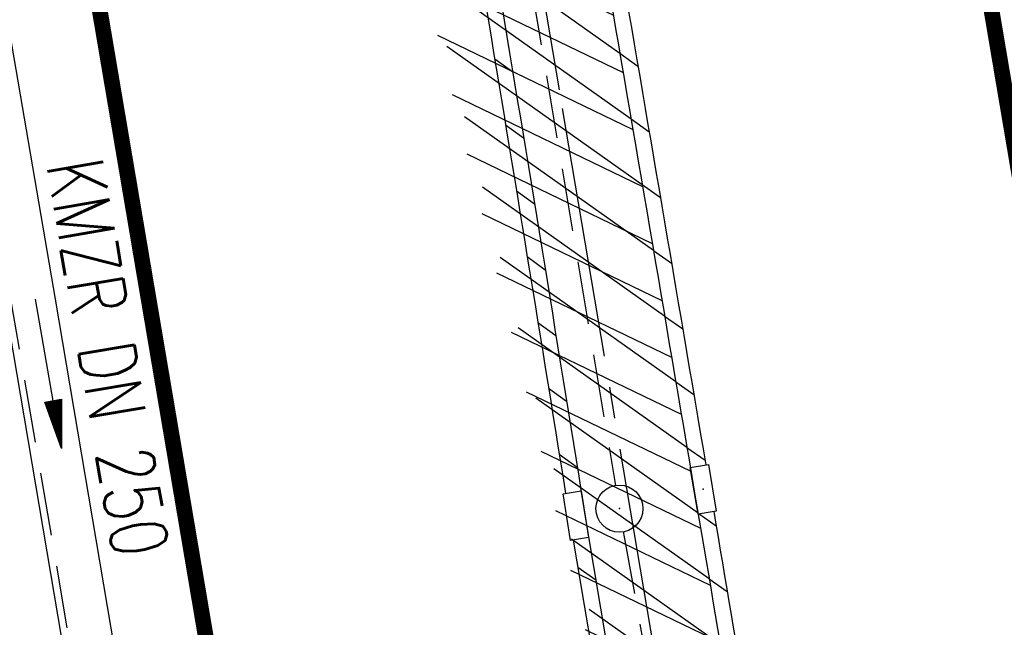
# Model space of a CAD drawing. Extents: x 447045 to 447634, y 442020 to 443192.
# Tile 54 of 82: x 447317 to 447348, y 442759 to 442779. Entities that reach past the tile are written whole.
import ezdxf
from ezdxf.enums import TextEntityAlignment as Align

# ---------------------------------------------------------------- set-up
doc = ezdxf.new("R2010")
doc.units = 0
doc.header["$LTSCALE"] = 2
doc.header["$MEASUREMENT"] = 0
for name, pattern in [('ACHSE', [5.5, 4, -0.5, 0.5, -0.5]), ('AUSGEZOGEN', [0]), ('GESTRICH-X2', [1.5, 1, -0.5])]:
    doc.linetypes.add(name, pattern=pattern)
doc.layers.get('0').update_dxf_attribs({"linetype": 'AUSGEZOGEN'})
for name, color, linetype in [('ACHSETOP', 250, 'ACHSE'), ('BOESCHG', 250, 'AUSGEZOGEN'), ('FBRTOP', 250, 'AUSGEZOGEN'), ('KANAL', 7, 'GESTRICH-X2'), ('PFEIL', 7, 'CONTINUOUS'), ('SCHLITZRINNE', 200, 'AUSGEZOGEN'), ('SCHSYMBOL', 200, 'AUSGEZOGEN'), ('TEXTO', 4, 'CONTINUOUS')]:
    doc.layers.add(name, color=color, linetype=linetype)
doc.styles.add('ROMANS', font='romans.shx', dxfattribs={"width": 0.8})

# ---------------------------------------------------------------- blocks, each defined once
blk = doc.blocks.new('30')
at = {"color": 0}
for p, q in [((-0.75, -0.289999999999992), (-0.75, 0.2927511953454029)), ((-0.75, 0.2927511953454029), (0.7528554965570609, 0.2927511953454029)), ((0.7528554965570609, 0.2927511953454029), (0.7528554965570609, -0.289999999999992)), ((0.7528554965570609, -0.289999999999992), (-0.75, -0.289999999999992))]:
    blk.add_line(p, q, dxfattribs=at)
blk.add_point((0, 0), dxfattribs=at)
blk = doc.blocks.new('GST')
at = {"color": 0}
blk.add_circle((0, 0), 0.75, dxfattribs=at)
blk.add_point((0, 0), dxfattribs=at)
blk = doc.blocks.new('PFEIL2')
at = {"color": 0}
for p, q in [((0.8796887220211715, 0.0024565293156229), (-2.401395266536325, -0.0115320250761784)), ((0.8808543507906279, -0.2709205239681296), (0.8785230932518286, 0.2758335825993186)), ((0.8785230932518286, 0.2758335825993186), (2.429089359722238, 0.0090619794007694)), ((0.9110887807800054, 0.2702307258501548), (0.8785706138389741, 0.2646884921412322)), ((0.9651190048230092, 0.2609349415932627), (0.8786494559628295, 0.2461975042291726)), ((1.01914922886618, 0.2516391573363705), (0.8787282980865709, 0.2277065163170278)), ((1.073179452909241, 0.24234337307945), (0.8788071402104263, 0.2092155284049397)), ((1.127209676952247, 0.2330475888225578), (0.8788859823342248, 0.1907245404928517)), ((1.181239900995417, 0.2237518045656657), (0.8789648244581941, 0.1722335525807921)), ((1.235270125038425, 0.2144560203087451), (0.8790436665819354, 0.1537425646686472)), ((1.289300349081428, 0.2051602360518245), (0.8791225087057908, 0.1352515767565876)), ((1.34333057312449, 0.195864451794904), (0.8792013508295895, 0.1167605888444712)), ((1.397360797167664, 0.1865686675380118), (0.8792801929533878, 0.0982696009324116)), ((1.451391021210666, 0.1772728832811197), (0.8793590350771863, 0.0797786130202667)), ((1.505421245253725, 0.1679770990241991), (0.8794378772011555, 0.0612876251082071)), ((1.559451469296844, 0.1586813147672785), (0.8795167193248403, 0.0427966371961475)), ((1.613481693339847, 0.1493855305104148), (0.8795955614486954, 0.024305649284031)), ((1.66751191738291, 0.140089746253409), (0.8796744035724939, 0.005814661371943)), ((1.721542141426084, 0.1307939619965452), (0.8797532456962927, -0.0126763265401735)), ((1.775572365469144, 0.1214981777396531), (0.8798320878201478, -0.0311673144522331)), ((1.82960258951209, 0.1122023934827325), (0.8799109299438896, -0.0496583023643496)), ((1.883632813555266, 0.1029066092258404), (0.8799897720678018, -0.0681492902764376)), ((1.937663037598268, 0.0936108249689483), (0.8800686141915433, -0.08664027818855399)), ((1.991693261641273, 0.0843150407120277), (0.8801474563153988, -0.105131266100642)), ((2.045723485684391, 0.0750192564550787), (0.8802262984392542, -0.1236222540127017)), ((2.099753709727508, 0.0657234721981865), (0.8803051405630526, -0.1421132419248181)), ((2.153783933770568, 0.056427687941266), (0.8803839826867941, -0.1606042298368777)), ((2.207814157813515, 0.0471319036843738), (0.8804628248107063, -0.1790952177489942)), ((2.261844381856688, 0.0378361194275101), (0.8805416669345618, -0.1975862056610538)), ((2.31587460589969, 0.0285403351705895), (0.8806205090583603, -0.2160771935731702)), ((2.36990482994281, 0.0192445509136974), (0.8806993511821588, -0.2345681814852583)), ((2.423935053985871, 0.009948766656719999), (0.8807781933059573, -0.2530591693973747)), ((2.429089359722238, 0.0090619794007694), (0.8808543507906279, -0.2709205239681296))]:
    blk.add_line(p, q, dxfattribs=at)

msp = doc.modelspace()

# ---------------------------------------------------------------- hatches: boundary and pattern name
at = {"layer": 'SCHLITZRINNE'}
h = msp.add_hatch(dxfattribs=at)
h.set_pattern_fill('_USER', color=256, scale=1.5, angle=45, style=0, pattern_type=0)
h.set_pattern_definition([(324.6696951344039, (447346.8685199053, 442714.5348465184), (0.8674338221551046, 1.223747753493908), [])])
edge = h.paths.add_edge_path(flags=17)
edge.add_line((447346.0616195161, 442716.3032781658), (447346.6361901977, 442716.4005791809))
edge = h.paths.add_edge_path(flags=17)
edge.add_line((447346.8871195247, 442714.9188203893), (447346.3125488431, 442714.8215193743))
edge = h.paths.add_edge_path(flags=17)
edge.add_line((447346.3125488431, 442714.8215193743), (447346.0616195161, 442716.3032781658))
edge = h.paths.add_edge_path(flags=17)
edge.add_line((447346.6361901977, 442716.4005791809), (447346.8871195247, 442714.9188203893))
edge = h.paths.add_edge_path()
edge.add_arc((455543.1851194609, 444109.4959850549), 8314.175989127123, 189.6562417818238, 189.6840918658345)
edge.add_arc((393563.5535929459, 433546.012125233), 54559.20423759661, 9.665544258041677, 9.67045007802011, ccw=False)
edge.add_arc((464490.7175437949, 449190.249554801), 18280.39343786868, 199.2569880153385, 199.2725912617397)
edge.add_arc((438988.1613027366, 440271.6982763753), 8736.655536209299, 19.248465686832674, 19.281113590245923, ccw=False)
edge.add_arc((439684.884197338, 440514.9838708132), 7998.678116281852, 19.2238186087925, 19.248465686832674, ccw=False)
edge.add_arc((551443.6805055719, 479485.6081539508), 110359.837036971, 199.2238149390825, 199.2304511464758)
edge.add_arc((461591.9284848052, 448142.3628786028), 15198.20419267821, 199.2304511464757, 199.2954143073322)
edge.add_arc((434066.5644204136, 438505.5905611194), 13965.35264760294, 19.22764435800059, 19.29541436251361, ccw=False)
edge.add_arc((446515.3391800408, 442847.4484587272), 781.1301442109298, 18.874057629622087, 19.227644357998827, ccw=False)
edge.add_arc((443272.1578874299, 441738.6996315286), 4208.59989003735, 18.721726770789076, 18.874057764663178, ccw=False)
edge.add_arc((445875.7446372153, 442621.065670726), 1459.557549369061, 18.158793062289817, 18.72172677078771, ccw=False)
edge.add_arc((444728.6532720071, 442244.8351673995), 2666.772522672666, 17.742332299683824, 18.158793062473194, ccw=False)
edge.add_arc((445572.4217009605, 442514.803087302), 1780.867426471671, 17.477765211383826, 17.74233229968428, ccw=False)
edge.add_arc((445655.9223158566, 442541.0951066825), 1693.325305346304, 17.206445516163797, 17.477765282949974, ccw=False)
edge.add_arc((445949.7367177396, 442632.082078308), 1385.745182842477, 16.534274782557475, 17.206445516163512, ccw=False)
edge.add_arc((445777.9256488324, 442581.0775038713), 1564.967140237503, 15.901763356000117, 16.534274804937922, ccw=False)
edge.add_arc((444610.2498572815, 442248.4174516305), 2779.104473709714, 15.717077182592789, 15.901763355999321, ccw=False)
edge.add_arc((445469.3841440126, 442490.1855316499), 1886.600396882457, 15.492922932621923, 15.71707716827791, ccw=False)
edge.add_arc((444501.3018579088, 442221.8413207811), 2891.185847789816, 15.151693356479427, 15.49292293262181, ccw=False)
edge.add_arc((444653.0003013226, 442262.919567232), 2734.024020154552, 14.800793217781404, 15.15169336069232, ccw=False)
edge.add_arc((445305.3867260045, 442435.2971580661), 2059.248441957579, 14.553226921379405, 14.800793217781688, ccw=False)
edge.add_arc((445661.5778748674, 442527.7675625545), 1691.249922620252, 14.280051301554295, 14.55322700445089, ccw=False)
edge.add_arc((445825.2781955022, 442569.4335576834), 1522.330266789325, 13.754489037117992, 14.280051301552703, ccw=False)
edge.add_arc((444655.9725115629, 442283.2091768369), 2726.157571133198, 13.361751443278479, 13.754489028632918, ccw=False)
edge.add_arc((444873.7445731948, 442334.9361968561), 2502.326484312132, 13.156370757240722, 13.361751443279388, ccw=False)
edge.add_arc((445203.5665272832, 442412.0303197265), 2163.614179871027, 12.935498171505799, 13.156370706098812, ccw=False)
edge.add_arc((445591.1524972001, 442501.0521217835), 1765.936213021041, 12.36851844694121, 12.935498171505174, ccw=False)
edge.add_arc((445707.2559674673, 442526.5122554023), 1647.073964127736, 11.781436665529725, 12.368518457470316, ccw=False)
edge.add_arc((445429.9941138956, 442468.6829810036), 1930.302423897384, 11.594814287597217, 11.781436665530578, ccw=False)
edge.add_arc((442977.0603987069, 441965.3993853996), 4434.33480961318, 11.471684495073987, 11.59481397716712, ccw=False)
edge.add_arc((444371.6934236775, 442248.4229983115), 3011.273447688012, 11.050893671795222, 11.471684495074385, ccw=False)
edge.add_arc((446428.11335783, 442650.0465261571), 916.0015312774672, 10.287944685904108, 11.050893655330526, ccw=False)
edge.add_arc((445293.5438072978, 442444.106887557), 2069.110025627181, 9.832006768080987, 10.287944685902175, ccw=False)
edge.add_arc((438489.7745608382, 441264.9773509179), 8974.298105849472, 9.613081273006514, 9.832006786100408, ccw=False)
edge.add_arc((-516898.9809261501, 279448.6900894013), 977969.7495575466, 9.612262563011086, 9.613081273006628, ccw=False)
edge.add_arc((439111.8192036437, 441356.2794889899), 8345.741258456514, 9.603416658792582, 9.61227924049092, ccw=False)
edge.add_arc((371773.6318437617, 429962.7471930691), 76641.01236189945, 9.590854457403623, 9.603416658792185, ccw=False)
edge.add_arc((456011.6550815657, 444189.1683239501), 8789.8725663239, 189.5423691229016, 189.6519019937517)
edge.add_arc((455543.1851558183, 444109.4959913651), 8314.676026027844, 189.6519019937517, 189.6840918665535)
edge.add_arc((393564.9242098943, 433546.2457900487), 54557.31384556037, 9.66554402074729, 9.670449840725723, ccw=False)
edge.add_line((447347.776, 442706.232), (447348.2689023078, 442706.3159482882))
h = msp.add_hatch(dxfattribs=at)
h.set_pattern_fill('_USER', color=256, scale=1.5, angle=45, style=0, pattern_type=0)
h.set_pattern_definition([(334.2695901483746, (447234.5127272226, 443158.8401483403), (0.6512059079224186, 1.35127009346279), [])])
edge = h.paths.add_edge_path()
edge.add_arc((464490.7175438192, 449190.2495547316), 18279.89343786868, 199.256988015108, 199.2725912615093)
edge.add_arc((438988.2845204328, 440271.7413311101), 8737.025012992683, 19.253848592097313, 19.281113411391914, ccw=False)
edge.add_line((447233.134, 443161.2700000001), (447233.6060244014, 443161.4349028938))
edge.add_arc((464490.7175437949, 449190.249554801), 18280.39343786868, 199.2569880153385, 199.2725912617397)
edge.add_arc((438988.1613027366, 440271.6982763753), 8736.655536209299, 19.248465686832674, 19.281113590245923, ccw=False)
edge.add_arc((439684.884197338, 440514.9838708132), 7998.678116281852, 19.2238186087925, 19.248465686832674, ccw=False)
edge.add_arc((551443.6805055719, 479485.6081539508), 110359.837036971, 199.2238149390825, 199.2304511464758)
edge.add_arc((461591.9284848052, 448142.3628786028), 15198.20419267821, 199.2304511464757, 199.2954143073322)
edge.add_arc((434066.5644204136, 438505.5905611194), 13965.35264760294, 19.22764435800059, 19.29541436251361, ccw=False)
edge.add_arc((446515.3391800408, 442847.4484587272), 781.1301442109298, 18.874057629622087, 19.227644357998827, ccw=False)
edge.add_arc((443272.1578874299, 441738.6996315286), 4208.59989003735, 18.721726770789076, 18.874057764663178, ccw=False)
edge.add_arc((445875.7446372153, 442621.065670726), 1459.557549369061, 18.158793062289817, 18.72172677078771, ccw=False)
edge.add_arc((444728.6532720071, 442244.8351673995), 2666.772522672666, 17.742332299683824, 18.158793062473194, ccw=False)
edge.add_arc((445572.4217009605, 442514.803087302), 1780.867426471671, 17.477765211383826, 17.74233229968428, ccw=False)
edge.add_arc((445655.9223158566, 442541.0951066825), 1693.325305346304, 17.206445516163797, 17.477765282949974, ccw=False)
edge.add_arc((445949.7367177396, 442632.082078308), 1385.745182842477, 16.534274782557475, 17.206445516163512, ccw=False)
edge.add_arc((445777.9256488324, 442581.0775038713), 1564.967140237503, 15.901763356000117, 16.534274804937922, ccw=False)
edge.add_arc((444610.2498572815, 442248.4174516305), 2779.104473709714, 15.717077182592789, 15.901763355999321, ccw=False)
edge.add_arc((445469.3841440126, 442490.1855316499), 1886.600396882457, 15.492922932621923, 15.71707716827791, ccw=False)
edge.add_arc((444501.3018579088, 442221.8413207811), 2891.185847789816, 15.151693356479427, 15.49292293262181, ccw=False)
edge.add_arc((444653.0003013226, 442262.919567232), 2734.024020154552, 14.800793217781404, 15.15169336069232, ccw=False)
edge.add_arc((445305.3867260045, 442435.2971580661), 2059.248441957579, 14.553226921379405, 14.800793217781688, ccw=False)
edge.add_arc((445661.5778748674, 442527.7675625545), 1691.249922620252, 14.280051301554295, 14.55322700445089, ccw=False)
edge.add_arc((445825.2781955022, 442569.4335576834), 1522.330266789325, 13.754489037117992, 14.280051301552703, ccw=False)
edge.add_arc((444655.9725115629, 442283.2091768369), 2726.157571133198, 13.361751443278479, 13.754489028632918, ccw=False)
edge.add_arc((444873.7445731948, 442334.9361968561), 2502.326484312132, 13.156370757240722, 13.361751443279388, ccw=False)
edge.add_arc((445203.5665272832, 442412.0303197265), 2163.614179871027, 12.935498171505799, 13.156370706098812, ccw=False)
edge.add_arc((445591.1524972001, 442501.0521217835), 1765.936213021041, 12.36851844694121, 12.935498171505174, ccw=False)
edge.add_arc((445707.2559674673, 442526.5122554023), 1647.073964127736, 11.781436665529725, 12.368518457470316, ccw=False)
edge.add_arc((445429.9941138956, 442468.6829810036), 1930.302423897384, 11.594814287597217, 11.781436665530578, ccw=False)
edge.add_arc((442977.0603987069, 441965.3993853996), 4434.33480961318, 11.471684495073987, 11.59481397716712, ccw=False)
edge.add_arc((444371.6934236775, 442248.4229983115), 3011.273447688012, 11.050893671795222, 11.471684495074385, ccw=False)
edge.add_arc((446428.11335783, 442650.0465261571), 916.0015312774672, 10.287944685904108, 11.050893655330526, ccw=False)
edge.add_arc((445293.5438072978, 442444.106887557), 2069.110025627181, 9.832006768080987, 10.287944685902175, ccw=False)
edge.add_arc((438489.7745608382, 441264.9773509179), 8974.298105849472, 9.613081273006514, 9.832006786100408, ccw=False)
edge.add_arc((-516898.9809261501, 279448.6900894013), 977969.7495575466, 9.612262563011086, 9.613081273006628, ccw=False)
edge.add_arc((439111.8192036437, 441356.2794889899), 8345.741258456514, 9.603416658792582, 9.61227924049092, ccw=False)
edge.add_arc((371773.6318437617, 429962.7471930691), 76641.01236189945, 9.590854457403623, 9.603416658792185, ccw=False)
edge.add_arc((456011.6550815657, 444189.1683239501), 8789.8725663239, 189.5423691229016, 189.6519019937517)
edge.add_arc((455543.1851558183, 444109.4959913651), 8314.676026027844, 189.6519019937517, 189.6840918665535)
edge.add_arc((393564.9242098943, 433546.2457900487), 54557.31384556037, 9.66554402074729, 9.670449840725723, ccw=False)

# ---------------------------------------------------------------- linework, layer by layer
at = {"layer": 'ACHSETOP', "color": 0}
msp.add_lwpolyline([(447325.069, 442825.097), (447329.596, 442800.511), (447332.402, 442784.35), (447333.838, 442775.873), (447338.012, 442751.224), (447342.186, 442726.575), (447354.709, 442652.627), (447371.405, 442554.031), (447392.276, 442430.786)], dxfattribs=at)
at = {"layer": 'BOESCHG', "flags": 128}
msp.add_lwpolyline([(447250.059, 442986.973, -0.007807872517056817), (447263.7496072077, 442939.0698747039, -0.01782100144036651), (447268.666, 442917.797, -0.000343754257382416), (447285.0241057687, 442833.1044468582, -0.003393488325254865), (447286.617, 442824.513, -0.0002465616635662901), (447300.1956052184, 442748.1791037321, -0.0002096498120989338), (447316.083, 442658.391, -0.0005327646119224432), (447321.2942783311, 442628.6822584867, -0.0002078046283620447), (447334.542, 442552.496, -0.01431943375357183), (447335.0026596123, 442549.2991309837, -0.002465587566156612), (447337.053, 442530.657)], format="xyb", dxfattribs=at)
at = {"layer": 'BOESCHG'}
msp.add_lwpolyline([(447301.0323822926, 442816.8036219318, -4.335059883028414e-05), (447305.4204381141, 442792.9015414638, -0.00311931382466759), (447306.8677087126, 442784.727350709, -0.001585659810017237), (447309.5879886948, 442768.4737378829, -0.001585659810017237)], format="xyb", dxfattribs=at)
at = {"layer": 'FBRTOP', "color": 0}
for points in [[(447425.7343526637, 442335.0284955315, -2.516183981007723e-06), (447426.4300518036, 442330.9202575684, -5.032422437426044e-07), (447429.9083806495, 442310.3793302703)], [(447344.5490080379, 442813.4124663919, -0.002088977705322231), (447346.3306091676, 442803.504382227, -0.0004549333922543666), (447348.2979180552, 442792.2346240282, -0.001023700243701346), (447349.1573781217, 442787.2237645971, -3.15025933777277e-06), (447350.3487882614, 442780.1909008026, -1.498453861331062e-05), (447350.5992094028, 442778.7123413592), (447354.7733806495, 442754.0623302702), (447358.9473806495, 442729.4133302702, 5.459756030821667e-06), (447365.2088651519, 442692.4394217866, -2.781310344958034e-06), (447371.4703496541, 442655.4655133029, -2.678646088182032e-06), (447379.8183651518, 442606.1674217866, 3.217572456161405e-06), (447388.1663806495, 442556.8693302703), (447409.037358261, 442433.6244624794)]]:
    msp.add_lwpolyline(points, format="xyb", dxfattribs=at)
at = {"layer": 'FBRTOP', "color": 0, "const_width": 0.5}
for points in [[(447422.7764668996, 442334.5275845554, -2.52471386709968e-06), (447423.4721641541, 442330.4193572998, -5.04947965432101e-07), (447426.9504899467, 442309.8784484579)], [(447395.1695331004, 442329.8524154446, -2.587303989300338e-06), (447395.8652172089, 442325.7442626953, -5.1746108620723e-07), (447399.3435100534, 442305.2035515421)], [(447341.598145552, 442812.87140809, -0.002088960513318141), (447343.3774428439, 442802.9761383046, -0.0004549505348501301), (447345.3421773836, 442791.7211295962, -0.001023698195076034), (447346.2005466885, 442786.7166296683, -3.19698192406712e-06), (447347.3909859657, 442779.6894931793, -1.519791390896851e-05), (447347.6413489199, 442778.2112811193), (447351.8154899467, 442753.5614484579), (447355.9894899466, 442728.9124484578, 5.459791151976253e-06), (447362.2509771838, 442691.9385238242, -2.781311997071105e-06), (447368.512464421, 442654.9645991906, -2.678645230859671e-06), (447376.8604771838, 442605.6665238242, 3.217571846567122e-06), (447385.2084899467, 442556.3684484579), (447406.0794715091, 442433.1235573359)], [(447314.0567619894, 442807.8215326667, -0.002088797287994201), (447315.8145571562, 442798.0458616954, -0.0004551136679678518), (447317.7552643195, 442786.9285155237, -0.001023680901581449), (447318.6034533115, 442781.9833703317, -3.220058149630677e-06), (447319.7848277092, 442775.0097446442, -1.522388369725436e-05), (447320.03465108, 442773.5347188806), (447324.2085100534, 442748.8865515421), (447328.3825100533, 442724.2375515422, 5.45978087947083e-06), (447334.6440228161, 442687.2634761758, -2.781315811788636e-06), (447340.9055355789, 442650.2894008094, -2.678638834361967e-06), (447349.2535228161, 442600.9914761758, 3.217570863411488e-06), (447357.6015100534, 442551.6935515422), (447378.4725284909, 442428.4484426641)]]:
    msp.add_lwpolyline(points, format="xyb", dxfattribs=at)
at = {"layer": 'FBRTOP', "color": 0, "flags": 128}
msp.add_lwpolyline([(447215.0534486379, 443154.9104620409), (447215.246, 443154.359), (447223.54, 443130.851), (447231.7279999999, 443107.386), (447239.8529999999, 443083.817), (447247.706, 443060.167), (447255.251, 443036.3970000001), (447262.374, 443012.511), (447269.159, 442988.561), (447275.758, 442964.43), (447281.813, 442941.38), (447288.063, 442916.204), (447293.71, 442891.986), (447299.135, 442867.579), (447304.193, 442843.1029999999), (447309.014, 442818.774), (447313.494, 442794.383), (447317.688, 442769.803), (447321.861, 442745.151), (447325.971, 442720.568), (447330.116, 442696.037), (447334.309, 442671.4829999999), (447338.485, 442646.821), (447342.627, 442622.264), (447346.744, 442597.684), (447350.902, 442573.141)], dxfattribs=at)
at = {"layer": 'FBRTOP', "flags": 128}
msp.add_lwpolyline([(447312.4859639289, 442790.7781234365), (447316.1106176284, 442769.5349217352), (447320.2831713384, 442744.885558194), (447320.6031835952, 442742.971480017)], dxfattribs=at)
at = {"layer": 'KANAL'}
for p, q in [((447327.3439999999, 442812.4059999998), (447335.531, 442763.8749999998)), ((447312.6559999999, 442790.8749999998), (447320.9060000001, 442742.7809999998)), ((447335.781, 442762.4059999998), (447344.188, 442715.7809999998))]:
    msp.add_line(p, q, dxfattribs=at)
at = {"layer": 'SCHLITZRINNE'}
for p, q in [((447331.6866645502, 442777.45001397), (447332.2623217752, 442777.0348508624)), ((447335.6724967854, 442777.629392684), (447336.2497040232, 442777.2202486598)), ((447336.029976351, 442775.5373848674), (447336.6070469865, 442775.1283376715)), ((447332.0341849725, 442775.3499811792), (447332.6093823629, 442774.9351497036)), ((447336.3868767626, 442773.4457875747), (447336.9638109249, 442773.0368371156)), ((447332.3797625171, 442773.2513495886), (447332.9545015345, 442772.836848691)), ((447332.7234018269, 442771.1541158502), (447333.2976839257, 442770.7399444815)), ((447336.743198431, 442771.3546005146), (447337.3199962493, 442770.9457467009)), ((447337.0989417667, 442769.2638233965), (447337.6756033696, 442768.8550661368)), ((447333.0651075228, 442769.0582766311), (447333.6389341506, 442768.6444337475)), ((447337.4541071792, 442767.1734559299), (447338.0306326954, 442766.764795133)), ((447333.4048842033, 442766.9638286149), (447333.978256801, 442766.5503131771)), ((447333.7427364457, 442764.8707685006), (447334.3156564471, 442764.4575794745)), ((447337.8086950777, 442765.0834978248), (447338.3851451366, 442764.6748905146)), ((447338.2016372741, 442762.9663528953), (447338.7390428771, 442762.5854216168)), ((447334.330727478, 442761.276453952), (447334.9072323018, 442760.866331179)), ((447338.5166260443, 442760.9044639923), (447339.0929353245, 442760.4959564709))]:
    msp.add_line(p, q, dxfattribs=at)
at = {"layer": 'SCHLITZRINNE', "flags": 128}
for points in [[(447233.134, 443161.27, 6.808200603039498e-05), (447234.7765, 443156.5705, -0.000142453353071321), (447236.419, 443151.871, -0.0001075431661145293), (447237.5526180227, 443148.6222922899, 2.895591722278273e-05), (447241.762, 443136.553, 0.0002834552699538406), (447247.4469153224, 443120.285700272, -0.0002957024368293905), (447252.896, 443104.692, -0.001542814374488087), (447254.4694601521, 443100.135480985, -0.0006646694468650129), (447258.075, 443089.5429999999, -0.002456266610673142), (447262.6110188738, 443075.939146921, -0.001817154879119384), (447268.585, 443057.499, -0.001154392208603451), (447271.0728430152, 443049.6610948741, -0.001183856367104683), (447273.463, 443042.007, -0.002932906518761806), (447278.1808704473, 443026.4497302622, -0.002759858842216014), (447283.006, 443009.861, -0.0008058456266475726), (447285.4465338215, 443001.241745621, -0.0009780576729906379), (447287.432, 442994.133, -0.001488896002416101), (447291.982007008, 442977.5263820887, -0.00153109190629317), (447296.309, 442961.351, -0.001080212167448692), (447298.5634061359, 442952.7436456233, -0.0011919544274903), (447300.571, 442944.934, -0.002293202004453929), (447303.9532739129, 442931.3858386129, -0.001713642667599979), (447308.334, 442913.22, -0.0008961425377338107), (447310.3912526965, 442904.4893492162, -0.0009637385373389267), (447312.274, 442896.364, -0.002473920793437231), (447316.101540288, 442879.3132844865, -0.002561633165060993), (447319.632, 442862.81, -0.0008142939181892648), (447320.9057146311, 442856.6530390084, -0.0005372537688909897), (447322.811, 442847.316, -0.001836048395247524), (447327.1297547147, 442825.626489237, -0.003329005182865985), (447329.388, 442813.64, -0.001989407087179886), (447332.2641140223, 442797.4280008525, -0.0009552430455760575), (447338.055, 442763.63, -3.572296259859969e-06), (447340.3885389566, 442749.8518218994, -3.86703077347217e-05), (447340.604, 442748.579, -5.481294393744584e-05), (447343.4055, 442732.0105, 0.000477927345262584), (447346.2070000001, 442715.442, 0.0001404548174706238), (447346.9915, 442710.8370000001, -2.140567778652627e-05), (447347.776, 442706.232, -5.907971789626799e-05)], [(447249.67, 443103.0220000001, -0.003552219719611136), (447260.2584889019, 443071.959435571, -0.006928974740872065), (447265.352, 443055.924, -0.0001775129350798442), (447279.0314349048, 443010.6373760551, -0.00355814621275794), (447279.697, 443008.373, -0.002844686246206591), (447286.5328253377, 442983.9652793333, -0.002919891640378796), (447292.9179999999, 442960.111, -0.002719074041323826), (447299.1504147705, 442935.7298284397, -0.002812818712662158), (447304.914, 442912.096, -0.003215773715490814), (447310.6356405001, 442887.341221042, -0.003107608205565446), (447316.232, 442861.652, -0.003063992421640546), (447316.6831726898, 442859.4506596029, -0.000145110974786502), (447325.911, 442812.91, -0.006038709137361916), (447329.0904439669, 442795.7656693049, -0.003133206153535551), (447334.611, 442762.617)]]:
    msp.add_lwpolyline(points, format="xyb", dxfattribs=at)
at = {"layer": 'SCHLITZRINNE'}
for points in [[(447330.0025828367, 442813.053108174, -0.001906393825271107), (447332.7567703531, 442797.5133808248, -0.0009322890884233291), (447338.4103340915, 442764.5259473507, -3.572296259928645e-06)], [(447325.5748679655, 442812.0309862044, -0.005762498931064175), (447328.5977612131, 442795.680441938, -0.003031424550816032), (447333.9445176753, 442763.6156488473, -0.003133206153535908)], [(447338.6613387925, 442763.0442013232, -3.398761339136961e-06), (447340.881519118, 442749.9353117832, -3.867030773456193e-05), (447341.0969930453, 442748.6624137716, -5.481294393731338e-05), (447343.898511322, 442732.0938056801, 0.0004530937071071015), (447346.5535777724, 442716.3865891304, 0.0001404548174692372)]]:
    msp.add_lwpolyline(points, format="xyb", dxfattribs=at)
at = {"layer": 'SCHLITZRINNE', "flags": 128}
for points in [[(447334.611, 442762.617), (447342.747, 442714.535), (447353.7120000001, 442649.783), (447366.661, 442573.001), (447374.28, 442528.1029999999), (447381.701, 442484.189), (447389.266, 442439.438), (447397.611, 442390.046), (447405.855, 442341.529), (447414.19, 442292.224), (447422.9179999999, 442240.682), (447431.342, 442190.986), (447439.461, 442143.078), (447447.754, 442093.977), (447454.078, 442054.026), (447454.8063559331, 442049.7069279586)], [(447334.1859079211, 442762.1323062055), (447342.0902811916, 442715.4191700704)]]:
    msp.add_lwpolyline(points, dxfattribs=at)
at = {"layer": 'SCHSYMBOL'}
msp.add_lwpolyline([(447334.4380221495, 442763.6959631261), (447334.679425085, 442762.2126225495), (447334.1042410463, 442762.1190155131), (447333.8628381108, 442763.6023560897)], close=True, dxfattribs=at)

# ---------------------------------------------------------------- block references
at = {"layer": 'PFEIL', "rotation": 279.7075999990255}
msp.add_blockref('PFEIL2', (447317.4755498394, 442767.4367482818), dxfattribs=at)
at = {"layer": 'SCHSYMBOL'}
for name, p, rotation in [('30', (447338.3285836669, 442763.7514250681), 279.6116), ('GST', (447335.66, 442763.134), 279.6115999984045)]:
    msp.add_blockref(name, p, dxfattribs=dict(at, rotation=rotation))

# ---------------------------------------------------------------- texts
at = {"layer": 'TEXTO', "style": 'ROMANS', "width": 0.75}
msp.add_text('KMZR DN 250', height=1.799999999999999, rotation=279.7075999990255, dxfattribs=at).set_placement((447318.4849624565, 442767.7910203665), align=Align.CENTER)

doc.saveas('drawing.dxf')
